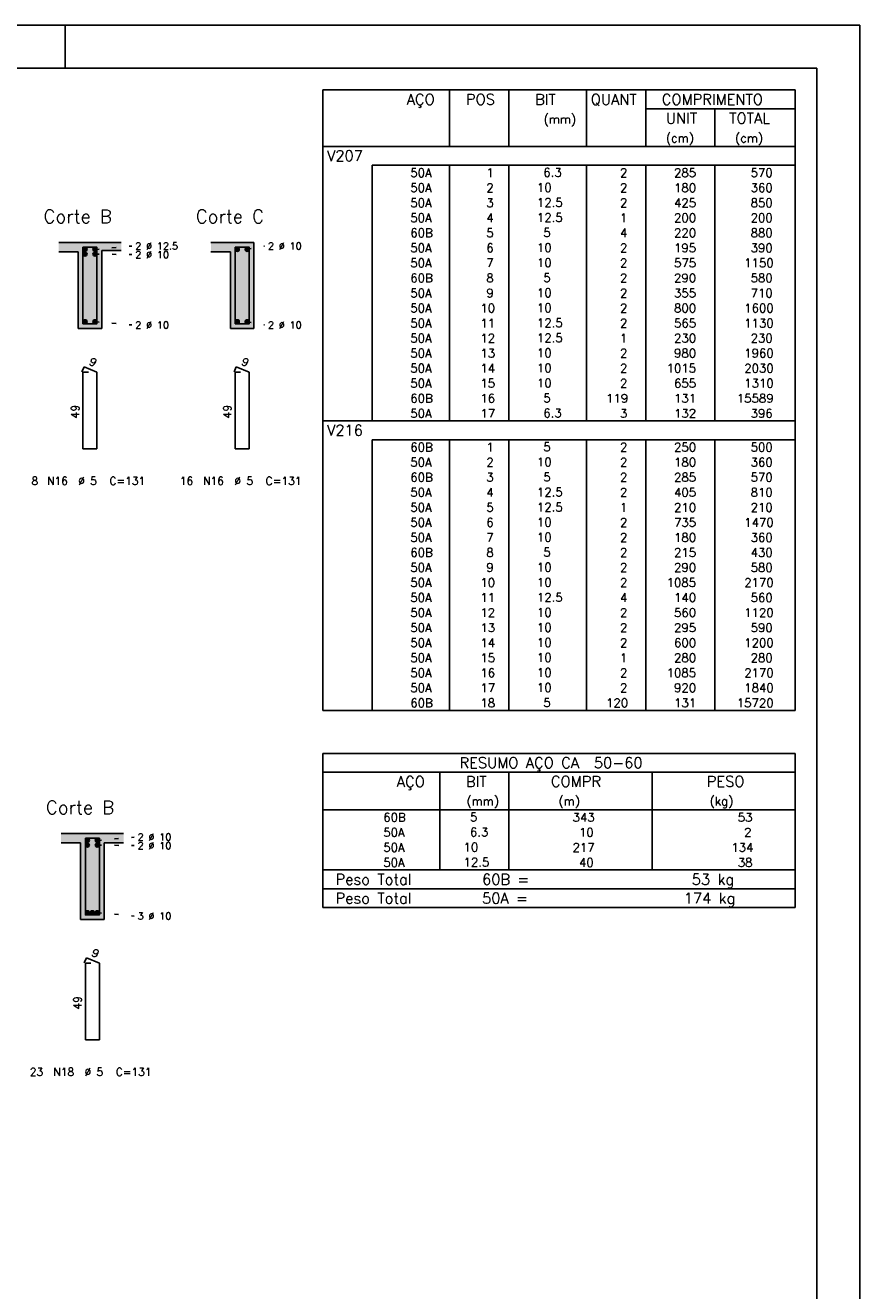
# Model space of a CAD drawing. Extents: x 0 to 84.1, y 0 to 59.4.
# Tile 6 of 6: x 64.7 to 84.1, y 30 to 59.4. Entities that reach past the tile are written whole.
import ezdxf

# ---------------------------------------------------------------- set-up
doc = ezdxf.new("R2010")
doc.units = 0
doc.header["$MEASUREMENT"] = 0
doc.linetypes.add('ESTILO_TQS_0002', pattern=[0.4, 0.1, -0.3])
for name, color, linetype in [('1', 1, 'CONTINUOUS'), ('2', 2, 'CONTINUOUS'), ('4', 4, 'CONTINUOUS'), ('6', 6, 'CONTINUOUS'), ('9', 9, 'CONTINUOUS')]:
    doc.layers.add(name, color=color, linetype=linetype)
doc.styles.get("Standard").update_dxf_attribs({"font": 'ROMANS.SHX'})

msp = doc.modelspace()

# ---------------------------------------------------------------- linework, layer by layer
at = {"layer": '1', "linetype": 'ESTILO_TQS_0002'}
for p, q in [((66.288662, 54.18543), (67.147753, 54.262703)), ((69.834116, 54.18543), (70.238662, 54.262703)), ((66.288662, 54.076339), (67.147753, 54.066339)), ((66.288662, 52.503612), (67.147753, 52.426339)), ((69.834116, 52.503612), (70.238662, 52.426339)), ((66.344392, 40.432567), (67.203483, 40.50984)), ((66.344392, 40.323476), (67.203483, 40.313476)), ((66.344392, 38.750749), (67.203483, 38.673476))]:
    msp.add_line(p, q, dxfattribs=at)
at = {"layer": '1', "linetype": 'Continuous'}
for centre in [(66.061389, 54.18543), (66.288662, 54.18543), (69.606844, 54.18543), (69.834116, 54.18543), (66.061389, 54.076339), (66.288662, 54.076339), (66.061389, 52.503612), (66.288662, 52.503612), (69.606844, 52.503612), (69.834116, 52.503612), (66.117119, 40.432567), (66.117119, 40.323476), (66.344392, 40.432567), (66.344392, 40.323476), (66.117119, 38.750749), (66.230755, 38.750749), (66.344392, 38.750749)]:
    msp.add_circle(centre, 0.045455, dxfattribs=at)
at = {"layer": '2', "linetype": 'Continuous'}
for p, q in [((84.100006, 59.400002), (0, 59.400002)), ((65.600006, 58.400002), (65.600006, 59.400002)), ((84.100006, 0), (84.100006, 59.400002)), ((71.6, 57.895002), (71.6, 56.582502)), ((71.6, 57.895002), (82.6, 57.895002)), ((74.55, 56.582502), (74.55, 57.895002)), ((75.93, 56.582502), (75.93, 57.895002)), ((77.74, 56.582502), (77.74, 57.895002)), ((79.12, 56.582502), (79.12, 57.895002)), ((82.6, 57.895002), (82.6, 56.582502)), ((79.12, 57.457502), (82.6, 57.457502)), ((80.73, 56.582502), (80.73, 57.457502)), ((71.6, 56.582502), (82.6, 56.582502)), ((71.6, 56.145002), (71.6, 56.582502)), ((71.6, 56.582502), (82.6, 56.582502)), ((82.6, 56.145002), (82.6, 56.582502)), ((71.6, 55.795002), (71.6, 56.145002)), ((82.6, 56.145002), (72.75, 56.145002)), ((72.75, 56.145002), (72.75, 55.795002)), ((74.55, 56.145002), (74.55, 55.795002)), ((75.93, 56.145002), (75.93, 55.795002)), ((77.74, 56.145002), (77.74, 55.795002)), ((79.12, 56.145002), (79.12, 55.795002)), ((80.73, 56.145002), (80.73, 55.795002)), ((82.6, 55.795002), (82.6, 56.145002)), ((71.6, 55.445002), (71.6, 55.795002)), ((72.75, 55.795002), (72.75, 55.445002)), ((74.55, 55.795002), (74.55, 55.445002)), ((75.93, 55.795002), (75.93, 55.445002)), ((77.74, 55.795002), (77.74, 55.445002)), ((79.12, 55.795002), (79.12, 55.445002)), ((80.73, 55.795002), (80.73, 55.445002)), ((82.6, 55.445002), (82.6, 55.795002)), ((71.6, 55.095002), (71.6, 55.445002)), ((72.75, 55.445002), (72.75, 55.095002)), ((74.55, 55.445002), (74.55, 55.095002)), ((75.93, 55.445002), (75.93, 55.095002)), ((77.74, 55.445002), (77.74, 55.095002)), ((79.12, 55.445002), (79.12, 55.095002)), ((80.73, 55.445002), (80.73, 55.095002)), ((82.6, 55.095002), (82.6, 55.445002)), ((71.6, 54.745002), (71.6, 55.095002)), ((72.75, 55.095002), (72.75, 54.745002)), ((74.55, 55.095002), (74.55, 54.745002)), ((75.93, 55.095002), (75.93, 54.745002)), ((77.74, 55.095002), (77.74, 54.745002)), ((79.12, 55.095002), (79.12, 54.745002)), ((80.73, 55.095002), (80.73, 54.745002)), ((82.6, 54.745002), (82.6, 55.095002)), ((71.6, 54.395002), (71.6, 54.745002)), ((72.75, 54.745002), (72.75, 54.395002)), ((74.55, 54.745002), (74.55, 54.395002)), ((75.93, 54.745002), (75.93, 54.395002)), ((77.74, 54.745002), (77.74, 54.395002)), ((79.12, 54.745002), (79.12, 54.395002)), ((80.73, 54.745002), (80.73, 54.395002)), ((82.6, 54.395002), (82.6, 54.745002)), ((66.902298, 54.344521), (65.447753, 54.344521)), ((69.993207, 54.344521), (68.993207, 54.344521)), ((69.993207, 52.344521), (69.993207, 54.344521)), ((71.6, 54.045002), (71.6, 54.395002)), ((72.75, 54.395002), (72.75, 54.045002)), ((74.55, 54.395002), (74.55, 54.045002)), ((75.93, 54.395002), (75.93, 54.045002)), ((77.74, 54.395002), (77.74, 54.045002)), ((79.12, 54.395002), (79.12, 54.045002)), ((80.73, 54.395002), (80.73, 54.045002)), ((82.6, 54.045002), (82.6, 54.395002)), ((65.447753, 54.126339), (65.902298, 54.126339)), ((65.902298, 54.126339), (65.902298, 52.344521)), ((66.447753, 52.344521), (66.447753, 54.162703)), ((66.447753, 54.162703), (66.902298, 54.162703)), ((68.993207, 54.126339), (69.447753, 54.126339)), ((69.447753, 54.126339), (69.447753, 52.344521)), ((71.6, 53.695002), (71.6, 54.045002)), ((72.75, 54.045002), (72.75, 53.695002)), ((74.55, 54.045002), (74.55, 53.695002)), ((75.93, 54.045002), (75.93, 53.695002)), ((77.74, 54.045002), (77.74, 53.695002)), ((79.12, 54.045002), (79.12, 53.695002)), ((80.73, 54.045002), (80.73, 53.695002)), ((82.6, 53.695002), (82.6, 54.045002)), ((71.6, 53.345003), (71.6, 53.695002)), ((72.75, 53.695002), (72.75, 53.345003)), ((74.55, 53.695002), (74.55, 53.345003)), ((75.93, 53.695002), (75.93, 53.345003)), ((77.74, 53.695002), (77.74, 53.345003)), ((79.12, 53.695002), (79.12, 53.345003)), ((80.73, 53.695002), (80.73, 53.345003)), ((82.6, 53.345003), (82.6, 53.695002)), ((71.6, 52.995003), (71.6, 53.345003)), ((72.75, 53.345003), (72.75, 52.995003)), ((74.55, 53.345003), (74.55, 52.995003)), ((75.93, 53.345003), (75.93, 52.995003)), ((77.74, 53.345003), (77.74, 52.995003)), ((79.12, 53.345003), (79.12, 52.995003)), ((80.73, 53.345003), (80.73, 52.995003)), ((82.6, 52.995003), (82.6, 53.345003)), ((71.6, 52.645003), (71.6, 52.995003)), ((72.75, 52.995003), (72.75, 52.645003)), ((74.55, 52.995003), (74.55, 52.645003)), ((75.93, 52.995003), (75.93, 52.645003)), ((77.74, 52.995003), (77.74, 52.645003)), ((79.12, 52.995003), (79.12, 52.645003)), ((80.73, 52.995003), (80.73, 52.645003)), ((82.6, 52.645003), (82.6, 52.995003)), ((71.6, 52.295003), (71.6, 52.645003)), ((72.75, 52.645003), (72.75, 52.295003)), ((74.55, 52.645003), (74.55, 52.295003)), ((75.93, 52.645003), (75.93, 52.295003)), ((77.74, 52.645003), (77.74, 52.295003)), ((79.12, 52.645003), (79.12, 52.295003)), ((80.73, 52.645003), (80.73, 52.295003)), ((82.6, 52.295003), (82.6, 52.645003)), ((65.902298, 52.344521), (66.447753, 52.344521)), ((69.447753, 52.344521), (69.993207, 52.344521)), ((71.6, 51.945003), (71.6, 52.295003)), ((72.75, 52.295003), (72.75, 51.945003)), ((74.55, 52.295003), (74.55, 51.945003)), ((75.93, 52.295003), (75.93, 51.945003)), ((77.74, 52.295003), (77.74, 51.945003)), ((79.12, 52.295003), (79.12, 51.945003)), ((80.73, 52.295003), (80.73, 51.945003)), ((82.6, 51.945003), (82.6, 52.295003)), ((71.6, 51.595003), (71.6, 51.945003)), ((72.75, 51.945003), (72.75, 51.595003)), ((74.55, 51.945003), (74.55, 51.595003)), ((75.93, 51.945003), (75.93, 51.595003)), ((77.74, 51.945003), (77.74, 51.595003)), ((79.12, 51.945003), (79.12, 51.595003)), ((80.73, 51.945003), (80.73, 51.595003)), ((82.6, 51.595003), (82.6, 51.945003)), ((71.6, 51.245003), (71.6, 51.595003)), ((72.75, 51.595003), (72.75, 51.245003)), ((74.55, 51.595003), (74.55, 51.245003)), ((75.93, 51.595003), (75.93, 51.245003)), ((77.74, 51.595003), (77.74, 51.245003)), ((79.12, 51.595003), (79.12, 51.245003)), ((80.73, 51.595003), (80.73, 51.245003)), ((82.6, 51.245003), (82.6, 51.595003)), ((71.6, 50.895003), (71.6, 51.245003)), ((72.75, 51.245003), (72.75, 50.895003)), ((74.55, 51.245003), (74.55, 50.895003)), ((75.93, 51.245003), (75.93, 50.895003)), ((77.74, 51.245003), (77.74, 50.895003)), ((79.12, 51.245003), (79.12, 50.895003)), ((80.73, 51.245003), (80.73, 50.895003)), ((82.6, 50.895003), (82.6, 51.245003)), ((71.6, 50.545003), (71.6, 50.895003)), ((72.75, 50.895003), (72.75, 50.545003)), ((74.55, 50.895003), (74.55, 50.545003)), ((75.93, 50.895003), (75.93, 50.545003)), ((77.74, 50.895003), (77.74, 50.545003)), ((79.12, 50.895003), (79.12, 50.545003)), ((80.73, 50.895003), (80.73, 50.545003)), ((82.6, 50.545003), (82.6, 50.895003)), ((71.6, 50.195003), (71.6, 50.545003)), ((72.75, 50.545003), (72.75, 50.195003)), ((74.55, 50.545003), (74.55, 50.195003)), ((75.93, 50.545003), (75.93, 50.195003)), ((77.74, 50.545003), (77.74, 50.195003)), ((79.12, 50.545003), (79.12, 50.195003)), ((80.73, 50.545003), (80.73, 50.195003)), ((82.6, 50.195003), (82.6, 50.545003)), ((71.6, 49.757503), (71.6, 50.195003)), ((71.6, 50.195003), (82.6, 50.195003)), ((82.6, 49.757503), (82.6, 50.195003)), ((71.6, 49.407504), (71.6, 49.757503)), ((82.6, 49.757503), (72.75, 49.757503)), ((72.75, 49.757503), (72.75, 49.407504)), ((74.55, 49.757503), (74.55, 49.407504)), ((75.93, 49.757503), (75.93, 49.407504)), ((77.74, 49.757503), (77.74, 49.407504)), ((79.12, 49.757503), (79.12, 49.407504)), ((80.73, 49.757503), (80.73, 49.407504)), ((82.6, 49.407504), (82.6, 49.757503)), ((71.6, 49.057504), (71.6, 49.407504)), ((72.75, 49.407504), (72.75, 49.057504)), ((74.55, 49.407504), (74.55, 49.057504)), ((75.93, 49.407504), (75.93, 49.057504)), ((77.74, 49.407504), (77.74, 49.057504)), ((79.12, 49.407504), (79.12, 49.057504)), ((80.73, 49.407504), (80.73, 49.057504)), ((82.6, 49.057504), (82.6, 49.407504)), ((71.6, 48.707504), (71.6, 49.057504)), ((72.75, 49.057504), (72.75, 48.707504)), ((74.55, 49.057504), (74.55, 48.707504)), ((75.93, 49.057504), (75.93, 48.707504)), ((77.74, 49.057504), (77.74, 48.707504)), ((79.12, 49.057504), (79.12, 48.707504)), ((80.73, 49.057504), (80.73, 48.707504)), ((82.6, 48.707504), (82.6, 49.057504)), ((71.6, 48.357504), (71.6, 48.707504)), ((72.75, 48.707504), (72.75, 48.357504)), ((74.55, 48.707504), (74.55, 48.357504)), ((75.93, 48.707504), (75.93, 48.357504)), ((77.74, 48.707504), (77.74, 48.357504)), ((79.12, 48.707504), (79.12, 48.357504)), ((80.73, 48.707504), (80.73, 48.357504)), ((82.6, 48.357504), (82.6, 48.707504)), ((71.6, 48.007504), (71.6, 48.357504)), ((72.75, 48.357504), (72.75, 48.007504)), ((74.55, 48.357504), (74.55, 48.007504)), ((75.93, 48.357504), (75.93, 48.007504)), ((77.74, 48.357504), (77.74, 48.007504)), ((79.12, 48.357504), (79.12, 48.007504)), ((80.73, 48.357504), (80.73, 48.007504)), ((82.6, 48.007504), (82.6, 48.357504)), ((71.6, 47.657504), (71.6, 48.007504)), ((72.75, 48.007504), (72.75, 47.657504)), ((74.55, 48.007504), (74.55, 47.657504)), ((75.93, 48.007504), (75.93, 47.657504)), ((77.74, 48.007504), (77.74, 47.657504)), ((79.12, 48.007504), (79.12, 47.657504)), ((80.73, 48.007504), (80.73, 47.657504)), ((82.6, 47.657504), (82.6, 48.007504)), ((71.6, 47.307504), (71.6, 47.657504)), ((72.75, 47.657504), (72.75, 47.307504)), ((74.55, 47.657504), (74.55, 47.307504)), ((75.93, 47.657504), (75.93, 47.307504)), ((77.74, 47.657504), (77.74, 47.307504)), ((79.12, 47.657504), (79.12, 47.307504)), ((80.73, 47.657504), (80.73, 47.307504)), ((82.6, 47.307504), (82.6, 47.657504)), ((71.6, 46.957504), (71.6, 47.307504)), ((72.75, 47.307504), (72.75, 46.957504)), ((74.55, 47.307504), (74.55, 46.957504)), ((75.93, 47.307504), (75.93, 46.957504)), ((77.74, 47.307504), (77.74, 46.957504)), ((79.12, 47.307504), (79.12, 46.957504)), ((80.73, 47.307504), (80.73, 46.957504)), ((82.6, 46.957504), (82.6, 47.307504)), ((71.6, 46.607504), (71.6, 46.957504)), ((72.75, 46.957504), (72.75, 46.607504)), ((74.55, 46.957504), (74.55, 46.607504)), ((75.93, 46.957504), (75.93, 46.607504)), ((77.74, 46.957504), (77.74, 46.607504)), ((79.12, 46.957504), (79.12, 46.607504)), ((80.73, 46.957504), (80.73, 46.607504)), ((82.6, 46.607504), (82.6, 46.957504)), ((71.6, 46.257504), (71.6, 46.607504)), ((72.75, 46.607504), (72.75, 46.257504)), ((74.55, 46.607504), (74.55, 46.257504)), ((75.93, 46.607504), (75.93, 46.257504)), ((77.74, 46.607504), (77.74, 46.257504)), ((79.12, 46.607504), (79.12, 46.257504)), ((80.73, 46.607504), (80.73, 46.257504)), ((82.6, 46.257504), (82.6, 46.607504)), ((71.6, 45.907504), (71.6, 46.257504)), ((72.75, 46.257504), (72.75, 45.907504)), ((74.55, 46.257504), (74.55, 45.907504)), ((75.93, 46.257504), (75.93, 45.907504)), ((77.74, 46.257504), (77.74, 45.907504)), ((79.12, 46.257504), (79.12, 45.907504)), ((80.73, 46.257504), (80.73, 45.907504)), ((82.6, 45.907504), (82.6, 46.257504)), ((71.6, 45.557505), (71.6, 45.907504)), ((72.75, 45.907504), (72.75, 45.557505)), ((74.55, 45.907504), (74.55, 45.557505)), ((75.93, 45.907504), (75.93, 45.557505)), ((77.74, 45.907504), (77.74, 45.557505)), ((79.12, 45.907504), (79.12, 45.557505)), ((80.73, 45.907504), (80.73, 45.557505)), ((82.6, 45.557505), (82.6, 45.907504)), ((71.6, 45.207505), (71.6, 45.557505)), ((72.75, 45.557505), (72.75, 45.207505)), ((74.55, 45.557505), (74.55, 45.207505)), ((75.93, 45.557505), (75.93, 45.207505)), ((77.74, 45.557505), (77.74, 45.207505)), ((79.12, 45.557505), (79.12, 45.207505)), ((80.73, 45.557505), (80.73, 45.207505)), ((82.6, 45.207505), (82.6, 45.557505)), ((71.6, 44.857505), (71.6, 45.207505)), ((72.75, 45.207505), (72.75, 44.857505)), ((74.55, 45.207505), (74.55, 44.857505)), ((75.93, 45.207505), (75.93, 44.857505)), ((77.74, 45.207505), (77.74, 44.857505)), ((79.12, 45.207505), (79.12, 44.857505)), ((80.73, 45.207505), (80.73, 44.857505)), ((82.6, 44.857505), (82.6, 45.207505)), ((71.6, 44.507505), (71.6, 44.857505)), ((72.75, 44.857505), (72.75, 44.507505)), ((74.55, 44.857505), (74.55, 44.507505)), ((75.93, 44.857505), (75.93, 44.507505)), ((77.74, 44.857505), (77.74, 44.507505)), ((79.12, 44.857505), (79.12, 44.507505)), ((80.73, 44.857505), (80.73, 44.507505)), ((82.6, 44.507505), (82.6, 44.857505)), ((71.6, 44.157505), (71.6, 44.507505)), ((72.75, 44.507505), (72.75, 44.157505)), ((74.55, 44.507505), (74.55, 44.157505)), ((75.93, 44.507505), (75.93, 44.157505)), ((77.74, 44.507505), (77.74, 44.157505)), ((79.12, 44.507505), (79.12, 44.157505)), ((80.73, 44.507505), (80.73, 44.157505)), ((82.6, 44.157505), (82.6, 44.507505)), ((71.6, 43.807505), (71.6, 44.157505)), ((72.75, 44.157505), (72.75, 43.807505)), ((74.55, 44.157505), (74.55, 43.807505)), ((75.93, 44.157505), (75.93, 43.807505)), ((77.74, 44.157505), (77.74, 43.807505)), ((79.12, 44.157505), (79.12, 43.807505)), ((80.73, 44.157505), (80.73, 43.807505)), ((82.6, 43.807505), (82.6, 44.157505)), ((71.6, 43.457505), (71.6, 43.807505)), ((72.75, 43.807505), (72.75, 43.457505)), ((74.55, 43.807505), (74.55, 43.457505)), ((75.93, 43.807505), (75.93, 43.457505)), ((77.74, 43.807505), (77.74, 43.457505)), ((79.12, 43.807505), (79.12, 43.457505)), ((80.73, 43.807505), (80.73, 43.457505)), ((82.6, 43.457505), (82.6, 43.807505)), ((71.6, 43.457505), (82.6, 43.457505)), ((71.6, 42.457505), (71.6, 41.145005)), ((71.6, 42.457505), (82.6, 42.457505)), ((82.6, 42.457505), (82.6, 41.145005)), ((71.6, 42.020005), (82.6, 42.020005)), ((74.32, 41.145005), (74.32, 42.020005)), ((75.93, 41.145005), (75.93, 42.020005)), ((79.265, 41.145005), (79.265, 42.020005)), ((71.6, 41.145005), (82.6, 41.145005)), ((71.6, 40.795005), (71.6, 41.145005)), ((74.32, 41.145005), (74.32, 40.795005)), ((75.93, 40.795005), (75.93, 41.145005)), ((79.265, 41.145005), (79.265, 40.795005)), ((82.6, 40.795005), (82.6, 41.145005)), ((71.6, 40.445004), (71.6, 40.795005)), ((74.32, 40.795005), (74.32, 40.445005)), ((75.93, 40.445004), (75.93, 40.795005)), ((79.265, 40.795005), (79.265, 40.445004)), ((82.6, 40.445004), (82.6, 40.795005)), ((66.958028, 40.591658), (65.503483, 40.591658)), ((65.503483, 40.373476), (65.958028, 40.373476)), ((65.958028, 40.373476), (65.958028, 38.591658)), ((66.503483, 38.591658), (66.503483, 40.373476)), ((66.503483, 40.373476), (66.958028, 40.373476)), ((71.6, 40.095004), (71.6, 40.445004)), ((74.32, 40.445004), (74.32, 40.095004)), ((75.93, 40.095004), (75.93, 40.445004)), ((79.265, 40.445004), (79.265, 40.095004)), ((82.6, 40.095004), (82.6, 40.445004)), ((71.6, 39.745004), (71.6, 40.095004)), ((74.32, 40.095004), (74.32, 39.745004)), ((75.93, 39.745004), (75.93, 40.095004)), ((79.265, 40.095004), (79.265, 39.745004)), ((82.6, 39.745004), (82.6, 40.095004)), ((71.6, 39.745004), (82.6, 39.745004)), ((71.6, 39.307504), (71.6, 39.745004)), ((71.6, 39.745004), (82.6, 39.745004)), ((82.6, 39.307504), (82.6, 39.745004)), ((82.6, 39.307504), (71.6, 39.307504)), ((71.6, 38.870004), (71.6, 39.307504)), ((71.6, 39.307504), (82.6, 39.307504)), ((82.6, 38.870004), (82.6, 39.307504)), ((82.6, 38.870004), (71.6, 38.870004)), ((71.6, 38.870004), (82.6, 38.870004)), ((65.958028, 38.591658), (66.503483, 38.591658))]:
    msp.add_line(p, q, dxfattribs=at)
msp.add_lwpolyline([(83.100006, 1), (2.5, 1), (2.5, 58.400002), (83.100006, 58.400002), (83.100006, 1)], dxfattribs=at)
at = {"layer": '4', "linetype": 'Continuous'}
for points in [[(66.011389, 54.23543), (66.011389, 52.453612), (66.338662, 52.453612), (66.338662, 54.23543), (66.011389, 54.23543)], [(69.556844, 54.23543), (69.556844, 52.453612), (69.884116, 52.453612), (69.884116, 54.23543), (69.556844, 54.23543)], [(66.067119, 40.482567), (66.067119, 38.700749), (66.394392, 38.700749), (66.394392, 40.482567), (66.067119, 40.482567)]]:
    msp.add_lwpolyline(points, dxfattribs=at)
at = {"layer": '6', "linetype": 'Continuous'}
for p, q in [((66.03715, 51.453612), (65.987656, 51.336357)), ((66.138662, 51.326339), (66.011389, 51.326339)), ((66.011389, 51.326339), (66.011389, 49.544521)), ((66.338662, 51.326339), (66.03715, 51.453612)), ((66.338662, 49.544521), (66.338662, 51.326339)), ((69.582605, 51.453612), (69.53311, 51.336357)), ((69.684116, 51.326339), (69.556844, 51.326339)), ((69.556844, 51.326339), (69.556844, 49.544521)), ((69.884116, 51.326339), (69.582605, 51.453612)), ((69.884116, 49.544521), (69.884116, 51.326339)), ((66.011389, 49.544521), (66.338662, 49.544521)), ((69.556844, 49.544521), (69.884116, 49.544521)), ((66.09288, 37.700749), (66.043386, 37.583495)), ((66.394392, 37.573476), (66.09288, 37.700749)), ((66.194392, 37.573476), (66.067119, 37.573476)), ((66.067119, 37.573476), (66.067119, 35.791658)), ((66.394392, 35.791658), (66.394392, 37.573476)), ((66.067119, 35.791658), (66.394392, 35.791658))]:
    msp.add_line(p, q, dxfattribs=at)
at = {"layer": '9', "linetype": 'Continuous'}
for points in [[(65.447753, 54.344521), (65.447753, 54.126339), (65.902298, 54.126339)], [(65.447753, 54.344521), (65.902298, 54.126339), (66.902298, 54.344521)], [(65.902298, 54.126339), (66.447753, 54.162703), (66.902298, 54.344521)], [(66.106844, 54.18543), (66.038662, 54.224795), (66.018676, 54.200976)], [(66.106844, 54.18543), (66.018676, 54.200976), (66.018676, 54.169884)], [(66.106844, 54.18543), (66.018676, 54.169884), (66.038662, 54.146065)], [(66.106844, 54.18543), (66.069282, 54.230194), (66.038662, 54.224795)], [(66.106844, 54.18543), (66.038662, 54.146065), (66.069282, 54.140666)], [(66.106844, 54.18543), (66.096209, 54.214648), (66.069282, 54.230194)], [(66.106844, 54.18543), (66.069282, 54.140666), (66.096209, 54.156212)], [(66.106844, 54.18543), (66.096209, 54.156212), (66.106844, 54.18543)], [(66.334116, 54.18543), (66.265935, 54.224795), (66.245949, 54.200976)], [(66.334116, 54.18543), (66.245949, 54.200976), (66.245949, 54.169884)], [(66.334116, 54.18543), (66.245949, 54.169884), (66.265935, 54.146065)], [(66.334116, 54.18543), (66.296555, 54.230194), (66.265935, 54.224795)], [(66.334116, 54.18543), (66.265935, 54.146065), (66.296555, 54.140666)], [(66.334116, 54.18543), (66.323482, 54.214648), (66.296555, 54.230194)], [(66.334116, 54.18543), (66.296555, 54.140666), (66.323482, 54.156212)], [(66.334116, 54.18543), (66.323482, 54.156212), (66.334116, 54.18543)], [(66.447753, 54.162703), (66.902298, 54.162703), (66.902298, 54.344521)], [(69.447753, 54.126339), (69.993207, 54.344521), (68.993207, 54.344521)], [(69.447753, 54.126339), (68.993207, 54.344521), (68.993207, 54.126339)], [(69.447753, 54.126339), (69.993207, 52.344521), (69.993207, 54.344521)], [(69.652298, 54.18543), (69.584116, 54.224795), (69.56413, 54.200976)], [(69.652298, 54.18543), (69.56413, 54.200976), (69.56413, 54.169884)], [(69.652298, 54.18543), (69.56413, 54.169884), (69.584116, 54.146065)], [(69.652298, 54.18543), (69.614737, 54.230194), (69.584116, 54.224795)], [(69.652298, 54.18543), (69.584116, 54.146065), (69.614737, 54.140666)], [(69.652298, 54.18543), (69.641664, 54.214648), (69.614737, 54.230194)], [(69.652298, 54.18543), (69.614737, 54.140666), (69.641664, 54.156212)], [(69.652298, 54.18543), (69.641664, 54.156212), (69.652298, 54.18543)], [(69.879571, 54.18543), (69.811389, 54.224795), (69.791403, 54.200976)], [(69.879571, 54.18543), (69.791403, 54.200976), (69.791403, 54.169884)], [(69.879571, 54.18543), (69.791403, 54.169884), (69.811389, 54.146065)], [(69.879571, 54.18543), (69.842009, 54.230194), (69.811389, 54.224795)], [(69.879571, 54.18543), (69.811389, 54.146065), (69.842009, 54.140666)], [(69.879571, 54.18543), (69.868937, 54.214648), (69.842009, 54.230194)], [(69.879571, 54.18543), (69.842009, 54.140666), (69.868937, 54.156212)], [(69.879571, 54.18543), (69.868937, 54.156212), (69.879571, 54.18543)], [(66.447753, 52.344521), (66.447753, 54.162703), (65.902298, 54.126339)], [(65.902298, 52.344521), (66.447753, 52.344521), (65.902298, 54.126339)], [(66.106844, 54.076339), (66.038662, 54.115704), (66.018676, 54.091885)], [(66.106844, 54.076339), (66.018676, 54.091885), (66.018676, 54.060793)], [(66.106844, 54.076339), (66.018676, 54.060793), (66.038662, 54.036974)], [(66.106844, 54.076339), (66.069282, 54.121103), (66.038662, 54.115704)], [(66.106844, 54.076339), (66.038662, 54.036974), (66.069282, 54.031575)], [(66.106844, 54.076339), (66.096209, 54.105557), (66.069282, 54.121103)], [(66.106844, 54.076339), (66.069282, 54.031575), (66.096209, 54.047121)], [(66.106844, 54.076339), (66.096209, 54.047121), (66.106844, 54.076339)], [(66.334116, 54.076339), (66.265935, 54.115704), (66.245949, 54.091885)], [(66.334116, 54.076339), (66.245949, 54.091885), (66.245949, 54.060793)], [(66.334116, 54.076339), (66.245949, 54.060793), (66.265935, 54.036974)], [(66.334116, 54.076339), (66.296555, 54.121103), (66.265935, 54.115704)], [(66.334116, 54.076339), (66.265935, 54.036974), (66.296555, 54.031575)], [(66.334116, 54.076339), (66.323482, 54.105557), (66.296555, 54.121103)], [(66.334116, 54.076339), (66.296555, 54.031575), (66.323482, 54.047121)], [(66.334116, 54.076339), (66.323482, 54.047121), (66.334116, 54.076339)], [(69.447753, 54.126339), (69.447753, 52.344521), (69.993207, 52.344521)], [(66.106844, 52.503612), (66.038662, 52.542977), (66.018676, 52.519158)], [(66.106844, 52.503612), (66.018676, 52.519158), (66.018676, 52.488065)], [(66.106844, 52.503612), (66.018676, 52.488065), (66.038662, 52.464247)], [(66.106844, 52.503612), (66.069282, 52.548376), (66.038662, 52.542977)], [(66.106844, 52.503612), (66.038662, 52.464247), (66.069282, 52.458848)], [(66.106844, 52.503612), (66.096209, 52.532829), (66.069282, 52.548376)], [(66.106844, 52.503612), (66.069282, 52.458848), (66.096209, 52.474394)], [(66.106844, 52.503612), (66.096209, 52.474394), (66.106844, 52.503612)], [(66.334116, 52.503612), (66.265935, 52.542977), (66.245949, 52.519158)], [(66.334116, 52.503612), (66.245949, 52.519158), (66.245949, 52.488065)], [(66.334116, 52.503612), (66.245949, 52.488065), (66.265935, 52.464247)], [(66.334116, 52.503612), (66.296555, 52.548376), (66.265935, 52.542977)], [(66.334116, 52.503612), (66.265935, 52.464247), (66.296555, 52.458848)], [(66.334116, 52.503612), (66.323482, 52.532829), (66.296555, 52.548376)], [(66.334116, 52.503612), (66.296555, 52.458848), (66.323482, 52.474394)], [(66.334116, 52.503612), (66.323482, 52.474394), (66.334116, 52.503612)], [(69.652298, 52.503612), (69.584116, 52.542977), (69.56413, 52.519158)], [(69.652298, 52.503612), (69.56413, 52.519158), (69.56413, 52.488065)], [(69.652298, 52.503612), (69.56413, 52.488065), (69.584116, 52.464247)], [(69.652298, 52.503612), (69.614737, 52.548376), (69.584116, 52.542977)], [(69.652298, 52.503612), (69.584116, 52.464247), (69.614737, 52.458848)], [(69.652298, 52.503612), (69.641664, 52.532829), (69.614737, 52.548376)], [(69.652298, 52.503612), (69.614737, 52.458848), (69.641664, 52.474394)], [(69.652298, 52.503612), (69.641664, 52.474394), (69.652298, 52.503612)], [(69.879571, 52.503612), (69.811389, 52.542977), (69.791403, 52.519158)], [(69.879571, 52.503612), (69.791403, 52.519158), (69.791403, 52.488065)], [(69.879571, 52.503612), (69.791403, 52.488065), (69.811389, 52.464247)], [(69.879571, 52.503612), (69.842009, 52.548376), (69.811389, 52.542977)], [(69.879571, 52.503612), (69.811389, 52.464247), (69.842009, 52.458848)], [(69.879571, 52.503612), (69.868937, 52.532829), (69.842009, 52.548376)], [(69.879571, 52.503612), (69.842009, 52.458848), (69.868937, 52.474394)], [(69.879571, 52.503612), (69.868937, 52.474394), (69.879571, 52.503612)], [(65.503483, 40.591658), (65.503483, 40.373476), (65.958028, 40.373476)], [(65.503483, 40.591658), (65.958028, 40.373476), (66.958028, 40.591658)], [(65.958028, 40.373476), (66.503483, 40.373476), (66.958028, 40.591658)], [(65.958028, 38.591658), (66.503483, 38.591658), (65.958028, 40.373476)], [(66.503483, 38.591658), (66.503483, 40.373476), (65.958028, 40.373476)], [(66.162574, 40.432567), (66.094392, 40.471932), (66.074406, 40.448114)], [(66.162574, 40.432567), (66.074406, 40.448114), (66.074406, 40.417021)], [(66.162574, 40.432567), (66.074406, 40.417021), (66.094392, 40.393202)], [(66.162574, 40.323476), (66.094392, 40.362841), (66.074406, 40.339023)], [(66.162574, 40.432567), (66.125012, 40.477331), (66.094392, 40.471932)], [(66.162574, 40.432567), (66.094392, 40.393202), (66.125012, 40.387803)], [(66.162574, 40.323476), (66.125012, 40.36824), (66.094392, 40.362841)], [(66.162574, 40.432567), (66.151939, 40.461785), (66.125012, 40.477331)], [(66.162574, 40.432567), (66.125012, 40.387803), (66.151939, 40.40335)], [(66.162574, 40.323476), (66.151939, 40.352694), (66.125012, 40.36824)], [(66.162574, 40.432567), (66.151939, 40.40335), (66.162574, 40.432567)], [(66.389846, 40.432567), (66.321665, 40.471932), (66.301679, 40.448114)], [(66.389846, 40.432567), (66.301679, 40.448114), (66.301679, 40.417021)], [(66.389846, 40.432567), (66.301679, 40.417021), (66.321665, 40.393202)], [(66.389846, 40.323476), (66.321665, 40.362841), (66.301679, 40.339023)], [(66.389846, 40.432567), (66.352285, 40.477331), (66.321665, 40.471932)], [(66.389846, 40.432567), (66.321665, 40.393202), (66.352285, 40.387803)], [(66.389846, 40.323476), (66.352285, 40.36824), (66.321665, 40.362841)], [(66.389846, 40.432567), (66.379212, 40.461785), (66.352285, 40.477331)], [(66.389846, 40.432567), (66.352285, 40.387803), (66.379212, 40.40335)], [(66.389846, 40.323476), (66.379212, 40.352694), (66.352285, 40.36824)], [(66.389846, 40.432567), (66.379212, 40.40335), (66.389846, 40.432567)], [(66.503483, 40.373476), (66.958028, 40.373476), (66.958028, 40.591658)], [(66.162574, 40.323476), (66.074406, 40.339023), (66.074406, 40.30793)], [(66.162574, 40.323476), (66.074406, 40.30793), (66.094392, 40.284112)], [(66.162574, 40.323476), (66.094392, 40.284112), (66.125012, 40.278712)], [(66.162574, 40.323476), (66.125012, 40.278712), (66.151939, 40.294259)], [(66.162574, 40.323476), (66.151939, 40.294259), (66.162574, 40.323476)], [(66.389846, 40.323476), (66.301679, 40.339023), (66.301679, 40.30793)], [(66.389846, 40.323476), (66.301679, 40.30793), (66.321665, 40.284112)], [(66.389846, 40.323476), (66.321665, 40.284112), (66.352285, 40.278712)], [(66.389846, 40.323476), (66.352285, 40.278712), (66.379212, 40.294259)], [(66.389846, 40.323476), (66.379212, 40.294259), (66.389846, 40.323476)], [(66.162574, 38.750749), (66.094392, 38.790114), (66.074406, 38.766295)], [(66.162574, 38.750749), (66.074406, 38.766295), (66.074406, 38.735203)], [(66.162574, 38.750749), (66.074406, 38.735203), (66.094392, 38.711384)], [(66.162574, 38.750749), (66.125012, 38.795513), (66.094392, 38.790114)], [(66.162574, 38.750749), (66.094392, 38.711384), (66.125012, 38.705985)], [(66.162574, 38.750749), (66.151939, 38.779967), (66.125012, 38.795513)], [(66.162574, 38.750749), (66.125012, 38.705985), (66.151939, 38.721531)], [(66.162574, 38.750749), (66.151939, 38.721531), (66.162574, 38.750749)], [(66.27621, 38.750749), (66.208028, 38.790114), (66.188042, 38.766295)], [(66.27621, 38.750749), (66.188042, 38.766295), (66.188042, 38.735203)], [(66.27621, 38.750749), (66.188042, 38.735203), (66.208028, 38.711384)], [(66.27621, 38.750749), (66.238649, 38.795513), (66.208028, 38.790114)], [(66.27621, 38.750749), (66.208028, 38.711384), (66.238649, 38.705985)], [(66.27621, 38.750749), (66.265576, 38.779967), (66.238649, 38.795513)], [(66.27621, 38.750749), (66.238649, 38.705985), (66.265576, 38.721531)], [(66.27621, 38.750749), (66.265576, 38.721531), (66.27621, 38.750749)], [(66.389846, 38.750749), (66.321665, 38.790114), (66.301679, 38.766295)], [(66.389846, 38.750749), (66.301679, 38.766295), (66.301679, 38.735203)], [(66.389846, 38.750749), (66.301679, 38.735203), (66.321665, 38.711384)], [(66.389846, 38.750749), (66.352285, 38.795513), (66.321665, 38.790114)], [(66.389846, 38.750749), (66.321665, 38.711384), (66.352285, 38.705985)], [(66.389846, 38.750749), (66.379212, 38.779967), (66.352285, 38.795513)], [(66.389846, 38.750749), (66.352285, 38.705985), (66.379212, 38.721531)], [(66.389846, 38.750749), (66.379212, 38.721531), (66.389846, 38.750749)]]:
    msp.add_solid(points, dxfattribs=at)

# ---------------------------------------------------------------- texts
at = {"layer": '2', "linetype": 'Continuous'}
for s, height, p in [('AÇO', 0.25, (73.54958, 57.551252)), ('POS', 0.25, (74.93, 57.551252)), ('BIT', 0.25, (76.54, 57.551252)), ('QUANT', 0.25, (77.836489, 57.551252)), ('COMPRIMENTO', 0.25, (79.489469, 57.551252)), ('(mm)', 0.2, (76.74, 57.113752)), ('UNIT', 0.25, (79.586854, 57.113752)), ('TOTAL', 0.25, (81.059307, 57.113752)), ('(cm)', 0.2, (79.586854, 56.676252)), ('(cm)', 0.2, (81.196854, 56.676252)), ('V207', 0.25, (71.695798, 56.238752)), ('     50A', 0.2, (72.889661, 55.870002)), ('  1', 0.2, (75.13, 55.870002)), ('    6.3', 0.2, (76.136543, 55.876046)), ('    2', 0.2, (77.92, 55.870002)), ('   285', 0.2, (79.33, 55.870002)), ('    570', 0.2, (80.963622, 55.870002)), ('     50A', 0.2, (72.889661, 55.520002)), ('  2', 0.2, (75.13, 55.520002)), ('   10  ', 0.2, (76.136543, 55.526046)), ('    2', 0.2, (77.92, 55.520002)), ('   180', 0.2, (79.33, 55.520002)), ('    360', 0.2, (80.963622, 55.520002)), ('     50A', 0.2, (72.889661, 55.170002)), ('  3', 0.2, (75.13, 55.170002)), ('   12.5', 0.2, (76.136543, 55.176046)), ('    2', 0.2, (77.92, 55.170002)), ('   425', 0.2, (79.33, 55.170002)), ('    850', 0.2, (80.963622, 55.170002)), ('Corte B', 0.309091, (65.093207, 54.799066)), ('Corte C', 0.309091, (68.638662, 54.799066)), ('     50A', 0.2, (72.889661, 54.820002)), ('  4', 0.2, (75.13, 54.820002)), ('   12.5', 0.2, (76.136543, 54.826046)), ('    1', 0.2, (77.92, 54.820002)), ('   200', 0.2, (79.33, 54.820002)), ('    200', 0.2, (80.963622, 54.820002)), ('     60B', 0.2, (72.889661, 54.470002)), ('  5', 0.2, (75.13, 54.470002)), ('    5  ', 0.2, (76.136543, 54.476046)), ('    4', 0.2, (77.92, 54.470002)), ('   220', 0.2, (79.33, 54.470002)), ('    880', 0.2, (80.963622, 54.470002)), ('2 %%c 12.5', 0.163636, (67.229571, 54.180885)), ('2 %%c 10', 0.163636, (70.32048, 54.180885)), ('     50A', 0.2, (72.889661, 54.120002)), ('  6', 0.2, (75.13, 54.120002)), ('   10  ', 0.2, (76.136543, 54.126046)), ('    2', 0.2, (77.92, 54.120002)), ('   195', 0.2, (79.33, 54.120002)), ('    390', 0.2, (80.963622, 54.120002)), ('2 %%c 10', 0.163636, (67.229571, 53.984521)), ('     50A', 0.2, (72.889661, 53.770002)), ('  7', 0.2, (75.13, 53.770002)), ('   10  ', 0.2, (76.136543, 53.776046)), ('    2', 0.2, (77.92, 53.770002)), ('   575', 0.2, (79.33, 53.770002)), ('   1150', 0.2, (80.963622, 53.770002)), ('     60B', 0.2, (72.889661, 53.420002)), ('  8', 0.2, (75.13, 53.420002)), ('    5  ', 0.2, (76.136543, 53.426046)), ('    2', 0.2, (77.92, 53.420002)), ('   290', 0.2, (79.33, 53.420002)), ('    580', 0.2, (80.963622, 53.420002)), ('     50A', 0.2, (72.889661, 53.070002)), ('  9', 0.2, (75.13, 53.070002)), ('   10  ', 0.2, (76.136543, 53.076046)), ('    2', 0.2, (77.92, 53.070002)), ('   355', 0.2, (79.33, 53.070002)), ('    710', 0.2, (80.963622, 53.070002)), ('     50A', 0.2, (72.889661, 52.720003)), (' 10', 0.2, (75.13, 52.720003)), ('   10  ', 0.2, (76.136543, 52.726046)), ('    2', 0.2, (77.92, 52.720003)), ('   800', 0.2, (79.33, 52.720003)), ('   1600', 0.2, (80.963622, 52.720003)), ('2 %%c 10', 0.163636, (67.229571, 52.344521)), ('2 %%c 10', 0.163636, (70.32048, 52.344521)), ('     50A', 0.2, (72.889661, 52.370003)), (' 11', 0.2, (75.13, 52.370003)), ('   12.5', 0.2, (76.136543, 52.376047)), ('    2', 0.2, (77.92, 52.370003)), ('   565', 0.2, (79.33, 52.370003)), ('   1130', 0.2, (80.963622, 52.370003)), ('     50A', 0.2, (72.889661, 52.020003)), (' 12', 0.2, (75.13, 52.020003)), ('   12.5', 0.2, (76.136543, 52.026047)), ('    1', 0.2, (77.92, 52.020003)), ('   230', 0.2, (79.33, 52.020003)), ('    230', 0.2, (80.963622, 52.020003)), ('     50A', 0.2, (72.889661, 51.670003)), (' 13', 0.2, (75.13, 51.670003)), ('   10  ', 0.2, (76.136543, 51.676047)), ('    2', 0.2, (77.92, 51.670003)), ('   980', 0.2, (79.33, 51.670003)), ('   1960', 0.2, (80.963622, 51.670003)), ('   10  ', 0.2, (76.136543, 51.326047)), ('     50A', 0.2, (72.889661, 51.320003)), (' 14', 0.2, (75.13, 51.320003)), ('    2', 0.2, (77.92, 51.320003)), ('  1015', 0.2, (79.33, 51.320003)), ('   2030', 0.2, (80.963622, 51.320003)), ('     50A', 0.2, (72.889661, 50.970003)), (' 15', 0.2, (75.13, 50.970003)), ('   10  ', 0.2, (76.136543, 50.976047)), ('    2', 0.2, (77.92, 50.970003)), ('   655', 0.2, (79.33, 50.970003)), ('   1310', 0.2, (80.963622, 50.970003)), ('     60B', 0.2, (72.889661, 50.620003)), (' 16', 0.2, (75.13, 50.620003)), ('    5  ', 0.2, (76.136543, 50.626047)), ('  119', 0.2, (77.92, 50.620003)), ('   131', 0.2, (79.33, 50.620003)), ('  15589', 0.2, (80.963622, 50.620003)), ('     50A', 0.2, (72.889661, 50.270003)), (' 17', 0.2, (75.13, 50.270003)), ('    6.3', 0.2, (76.136543, 50.276047)), ('    3', 0.2, (77.92, 50.270003)), ('   132', 0.2, (79.33, 50.270003)), ('    396', 0.2, (80.963622, 50.270003)), ('V216', 0.25, (71.695798, 49.851253)), ('     60B', 0.2, (72.889661, 49.482503)), ('  1', 0.2, (75.13, 49.482503)), ('    5  ', 0.2, (76.136543, 49.488547)), ('    2', 0.2, (77.92, 49.482503)), ('   250', 0.2, (79.33, 49.482503)), ('    500', 0.2, (80.963622, 49.482503)), ('     50A', 0.2, (72.889661, 49.132503)), ('  2', 0.2, (75.13, 49.132503)), ('   10  ', 0.2, (76.136543, 49.138547)), ('    2', 0.2, (77.92, 49.132503)), ('   180', 0.2, (79.33, 49.132503)), ('    360', 0.2, (80.963622, 49.132503)), ('8', 0.181818, (64.811389, 48.708157)), ('N16', 0.181818, (65.175025, 48.708157)), ('%%c 5', 0.181818, (65.902298, 48.708157)), ('C=131', 0.181818, (66.629571, 48.708157)), ('16', 0.181818, (68.265935, 48.708157)), ('N16', 0.181818, (68.811389, 48.708157)), ('%%c 5', 0.181818, (69.538662, 48.708157)), ('C=131', 0.181818, (70.265935, 48.708157)), ('     60B', 0.2, (72.889661, 48.782504)), ('  3', 0.2, (75.13, 48.782504)), ('    5  ', 0.2, (76.136543, 48.788547)), ('    2', 0.2, (77.92, 48.782504)), ('   285', 0.2, (79.33, 48.782504)), ('    570', 0.2, (80.963622, 48.782504)), ('     50A', 0.2, (72.889661, 48.432504)), ('  4', 0.2, (75.13, 48.432504)), ('   12.5', 0.2, (76.136543, 48.438548)), ('    2', 0.2, (77.92, 48.432504)), ('   405', 0.2, (79.33, 48.432504)), ('    810', 0.2, (80.963622, 48.432504)), ('   12.5', 0.2, (76.136543, 48.088548)), ('     50A', 0.2, (72.889661, 48.082504)), ('  5', 0.2, (75.13, 48.082504)), ('    1', 0.2, (77.92, 48.082504)), ('   210', 0.2, (79.33, 48.082504)), ('    210', 0.2, (80.963622, 48.082504)), ('     50A', 0.2, (72.889661, 47.732504)), ('  6', 0.2, (75.13, 47.732504)), ('   10  ', 0.2, (76.136543, 47.738548)), ('    2', 0.2, (77.92, 47.732504)), ('   735', 0.2, (79.33, 47.732504)), ('   1470', 0.2, (80.963622, 47.732504)), ('     50A', 0.2, (72.889661, 47.382504)), ('  7', 0.2, (75.13, 47.382504)), ('   10  ', 0.2, (76.136543, 47.388548)), ('    2', 0.2, (77.92, 47.382504)), ('   180', 0.2, (79.33, 47.382504)), ('    360', 0.2, (80.963622, 47.382504)), ('     60B', 0.2, (72.889661, 47.032504)), ('  8', 0.2, (75.13, 47.032504)), ('    5  ', 0.2, (76.136543, 47.038548)), ('    2', 0.2, (77.92, 47.032504)), ('   215', 0.2, (79.33, 47.032504)), ('    430', 0.2, (80.963622, 47.032504)), ('     50A', 0.2, (72.889661, 46.682504)), ('  9', 0.2, (75.13, 46.682504)), ('   10  ', 0.2, (76.136543, 46.688548)), ('    2', 0.2, (77.92, 46.682504)), ('   290', 0.2, (79.33, 46.682504)), ('    580', 0.2, (80.963622, 46.682504)), ('     50A', 0.2, (72.889661, 46.332504)), (' 10', 0.2, (75.13, 46.332504)), ('   10  ', 0.2, (76.136543, 46.338548)), ('    2', 0.2, (77.92, 46.332504)), ('  1085', 0.2, (79.33, 46.332504)), ('   2170', 0.2, (80.963622, 46.332504)), ('     50A', 0.2, (72.889661, 45.982504)), (' 11', 0.2, (75.13, 45.982504)), ('   12.5', 0.2, (76.136543, 45.988548)), ('    4', 0.2, (77.92, 45.982504)), ('   140', 0.2, (79.33, 45.982504)), ('    560', 0.2, (80.963622, 45.982504)), ('     50A', 0.2, (72.889661, 45.632504)), (' 12', 0.2, (75.13, 45.632504)), ('   10  ', 0.2, (76.136543, 45.638548)), ('    2', 0.2, (77.92, 45.632504)), ('   560', 0.2, (79.33, 45.632504)), ('   1120', 0.2, (80.963622, 45.632504)), ('     50A', 0.2, (72.889661, 45.282504)), (' 13', 0.2, (75.13, 45.282504)), ('   10  ', 0.2, (76.136543, 45.288548)), ('    2', 0.2, (77.92, 45.282504)), ('   295', 0.2, (79.33, 45.282504)), ('    590', 0.2, (80.963622, 45.282504)), ('     50A', 0.2, (72.889661, 44.932505)), (' 14', 0.2, (75.13, 44.932505)), ('   10  ', 0.2, (76.136543, 44.938548)), ('    2', 0.2, (77.92, 44.932505)), ('   600', 0.2, (79.33, 44.932505)), ('   1200', 0.2, (80.963622, 44.932505)), ('     50A', 0.2, (72.889661, 44.582505)), (' 15', 0.2, (75.13, 44.582505)), ('   10  ', 0.2, (76.136543, 44.588549)), ('    1', 0.2, (77.92, 44.582505)), ('   280', 0.2, (79.33, 44.582505)), ('    280', 0.2, (80.963622, 44.582505)), ('     50A', 0.2, (72.889661, 44.232505)), (' 16', 0.2, (75.13, 44.232505)), ('   10  ', 0.2, (76.136543, 44.238549)), ('    2', 0.2, (77.92, 44.232505)), ('  1085', 0.2, (79.33, 44.232505)), ('   2170', 0.2, (80.963622, 44.232505)), ('     50A', 0.2, (72.889661, 43.882505)), (' 17', 0.2, (75.13, 43.882505)), ('   10  ', 0.2, (76.136543, 43.888549)), ('    2', 0.2, (77.92, 43.882505)), ('   920', 0.2, (79.33, 43.882505)), ('   1840', 0.2, (80.963622, 43.882505)), ('     60B', 0.2, (72.889661, 43.532505)), (' 18', 0.2, (75.13, 43.532505)), ('    5  ', 0.2, (76.136543, 43.538549)), ('  120', 0.2, (77.92, 43.532505)), ('   131', 0.2, (79.33, 43.532505)), ('  15720', 0.2, (80.963622, 43.532505)), ('RESUMO AÇO CA  50-60', 0.25, (74.780497, 42.113755)), ('AÇO', 0.25, (73.31958, 41.676255)), ('BIT', 0.25, (74.93, 41.676255)), ('COMPR', 0.25, (76.908841, 41.679856)), ('PESO', 0.25, (80.53784, 41.679856)), ('Corte B', 0.309091, (65.148937, 41.046204)), ('(mm)', 0.2, (74.943861, 41.248755)), ('(m)', 0.2, (77.086146, 41.248755)), ('(kg)', 0.2, (80.606442, 41.248755)), ('     60B', 0.2, (72.259661, 40.870005)), ('    5  ', 0.2, (74.426542, 40.876049)), ('     343', 0.2, (76.667658, 40.870006)), ('     53', 0.2, (80.515265, 40.870006)), ('     50A', 0.2, (72.259661, 40.520005)), ('    6.3', 0.2, (74.426542, 40.526049)), ('      10', 0.2, (76.667658, 40.520005)), ('      2', 0.2, (80.515265, 40.520005)), ('2 %%c 10', 0.163636, (67.285301, 40.428022)), ('2 %%c 10', 0.163636, (67.285301, 40.231658)), ('     50A', 0.2, (72.259661, 40.170004)), ('   10  ', 0.2, (74.426542, 40.176048)), ('     217', 0.2, (76.667658, 40.170005)), ('    134', 0.2, (80.515265, 40.170005)), ('     50A', 0.2, (72.259661, 39.820004)), ('   12.5', 0.2, (74.426542, 39.826048)), ('      40', 0.2, (76.667658, 39.820004)), ('     38', 0.2, (80.515265, 39.820004)), ('Peso Total        60B =', 0.25, (71.892829, 39.401254)), ('     53 kg', 0.25, (79.257004, 39.401254)), ('Peso Total        50A =', 0.25, (71.892829, 38.963754)), ('    174 kg', 0.25, (79.257004, 38.963754)), ('3 %%c 10', 0.163636, (67.285301, 38.591658)), ('23', 0.181818, (64.77621, 34.955295)), ('N18', 0.181818, (65.321665, 34.955295)), ('%%c 5', 0.181818, (66.048937, 34.955295)), ('C=131', 0.181818, (66.77621, 34.955295))]:
    msp.add_text(s, height=height, dxfattribs=at).set_placement(p)
for s, rotation, p in [('9', 337.11462, (66.139507, 51.509082)), ('9', 337.11462, (69.684961, 51.509082)), ('49', 90, (65.92048, 50.253612)), ('49', 90, (69.465935, 50.253612)), ('9', 337.11462, (66.195237, 37.756219)), ('49', 90, (65.97621, 36.500749))]:
    msp.add_text(s, height=0.181818, rotation=rotation, dxfattribs=at).set_placement(p)

doc.saveas('drawing.dxf')
